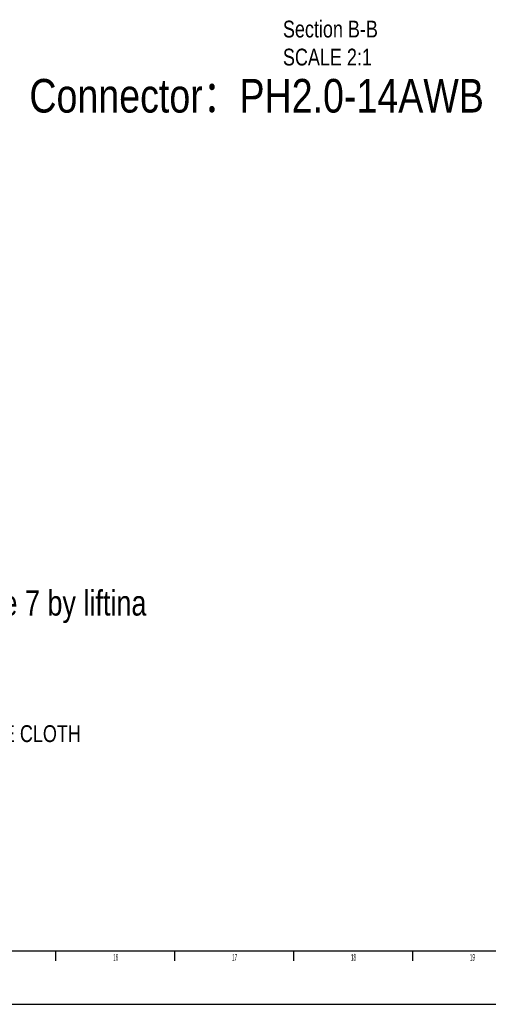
# Model space of a CAD drawing. Header units: millimetres. Extents: x 0 to 3401, y -1 to 1189.
# Tile 29 of 40: x 2784 to 3063, y -1 to 585. Entities that reach past the tile are written whole.
import ezdxf
from ezdxf import colors
from ezdxf.entities.mleader import LeaderData, LeaderLine
from ezdxf.math import Vec2, Vec3

# ---------------------------------------------------------------- set-up
doc = ezdxf.new("R2010")
doc.units = ezdxf.units.MM
doc.header["$LTSCALE"] = 65.395
doc.layers.get('0').update_dxf_attribs({"linetype": 'CONTINUOUS'})
doc.layers.add('cen', color=161, linetype='CONTINUOUS', lineweight=5)
doc.styles.get("Standard").update_dxf_attribs({"font": 'txt', "width": 0.8})
doc.styles.add('TEXTSTYLE_2', font='txt', dxfattribs={"width": 0.4})

msp = doc.modelspace()

# ---------------------------------------------------------------- linework, layer by layer
at = {"color": 6, "linetype": 'Continuous'}
msp.add_line((1745.313, 31.04), (3344.574, 31.04), dxfattribs=at)
at = {"color": 7, "linetype": 'Continuous'}
for p, q in [((2805.973, 25.041), (2805.973, 31.04)), ((2876.684, 25.041), (2876.684, 31.04)), ((2947.394, 25.041), (2947.394, 31.04)), ((3018.105, 25.041), (3018.105, 31.04)), ((1719.317, -0.828), (3400.817, -0.828))]:
    msp.add_line(p, q, dxfattribs=at)

# ---------------------------------------------------------------- texts
at = {"insert": (2790.156, 549.775), "char_height": 20, "attachment_point": 1}
msp.add_mtext('{\\fArial|b0|i0|c0|p34;Connector\\fSimSun|b0|i0|c134|p2;：\\fArial|b0|i0|c0|p34;PH2.0-14AWB or compatible}', dxfattribs=at)
at = {"color": 152, "true_color": 0x2776bb, "insert": (2659.056, 245.487), "char_height": 15, "width": 240.20572, "attachment_point": 1}
msp.add_mtext('You can use hole 7 by liftina acetate cloth', dxfattribs=at)
at = {"color": 7, "linetype": 'Continuous', "char_height": 3.9994, "width": 8.14163, "attachment_point": 1, "line_spacing_factor": 0.9, "style": 'TEXTSTYLE_2'}
for s, insert in [('16', (2839.999, 29.163)), ('17', (2910.71, 29.163)), ('18', (2981.42, 29.163))]:
    msp.add_mtext(s, dxfattribs=dict(at, insert=insert))
at = {"linetype": 'Continuous', "insert": (3052.131, 29.163), "char_height": 3.9994, "width": 8.14163, "attachment_point": 1, "line_spacing_factor": 0.9, "style": 'TEXTSTYLE_2'}
msp.add_mtext('19', dxfattribs=at)
at = {"layer": 'cen', "color": 4, "insert": (2940.928, 584.468), "char_height": 10, "width": 103.14089, "attachment_point": 1}
msp.add_mtext('Section B-B\\P{\\Ftxt|c1;SCALE 2:1}', dxfattribs=at)

# ---------------------------------------------------------------- leaders
ml = msp.add_multileader_mtext('Standard')
ml.set_content('FIX LAMP LINE ACETATE CLOTH', color=256)
ml.set_leader_properties()
ml.build(insert=Vec2(0, 0))
ml.multileader.update_dxf_attribs({"text_right_attachment_type": 6, "dogleg_length": 0.36, "arrow_head_size": 15})
ctx = ml.context
ctx.base_point, ctx.char_height, ctx.arrow_head_size, ctx.landing_gap_size, ctx.plane_origin = Vec3(2653.295, 159.233), 10, 15, 0.45, Vec3(2582.105, 298.475)
ctx.right_attachment = 6
notes = []
notes.append((ctx, [(0, (1, 1, 0), (2651.495, 159.233), (1, 0), 1.8, [(0, [(2582.105, 297.725)], 256, [])])]))
ctx.mtext.insert = Vec3(2653.745, 165.233)
for ctx, leaders in notes:
    for number, flags, end, landing, length, lines in leaders:
        leader = LeaderData()
        leader.index, (leader.has_last_leader_line, leader.has_dogleg_vector, leader.attachment_direction) = number, flags
        leader.last_leader_point, leader.dogleg_vector, leader.dogleg_length = Vec3(end), Vec3(landing), length
        for number, points, colour, breaks in lines:
            line = LeaderLine()
            line.index, line.vertices, line.color, line.breaks = number, Vec3.list(points), colors.encode_raw_color(colour), breaks
            leader.lines.append(line)
        ctx.leaders.append(leader)

doc.saveas('drawing.dxf')
